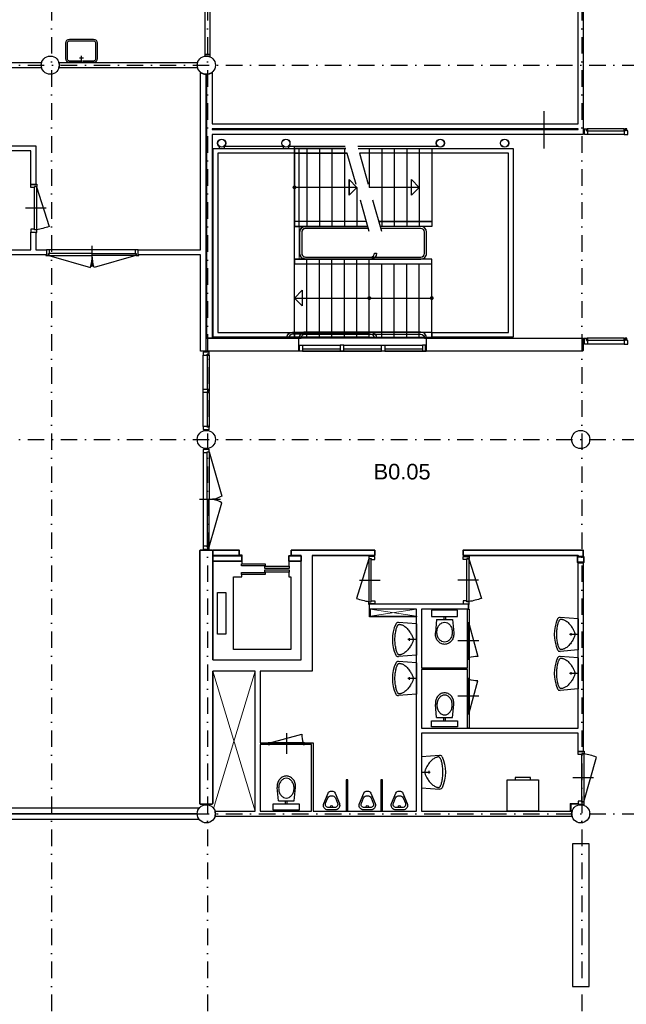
# Model space of a CAD drawing. Header units: millimetres. Extents: x 1137596 to 6076935, y -417599 to 265181.
# Tile 7 of 47: x 1164394 to 1176058, y -317137 to -298197. Entities that reach past the tile are written whole.
import ezdxf

# ---------------------------------------------------------------- set-up
doc = ezdxf.new("R2010")
doc.units = ezdxf.units.MM
doc.header["$LTSCALE"] = 50
doc.linetypes.add('DASHDOT2', pattern=[12.7, 6.35, -3.175, 0, -3.175])
doc.linetypes.add('DASHED', pattern=[18.75, 12.5, -6.25])
doc.layers.get('0').update_dxf_attribs({"linetype": 'CONTINUOUS'})
for name, color, linetype in [('AI$1A---_INFO', 1, 'CONTINUOUS'), ('AL22----_BINNENWAND', 3, 'CONTINUOUS'), ('AL24----_TRAPPEN', 1, 'CONTINUOUS'), ('AL28----_KONSTRUKTIES', 4, 'CONTINUOUS'), ('AL31----_BUITENKOZIJN', 2, 'CONTINUOUS'), ('AL32----_BINNENKOZIJN', 7, 'CONTINUOUS'), ('AL32----_BINNENKOZIJN_1', 1, 'CONTINUOUS'), ('AL34----_BALUSTRADES', 1, 'CONTINUOUS'), ('AL66----_TRANSPORTINST', 1, 'CONTINUOUS'), ('AL74----_INRSANITAIR', 7, 'CONTINUOUS'), ('AL83----_INVKEUKEN', 7, 'CONTINUOUS'), ('bib @ 100', 7, 'CONTINUOUS'), ('LAYER22', 7, 'CONTINUOUS'), ('LAYER23', 7, 'CONTINUOUS'), ('LAYER28', 3, 'CONTINUOUS'), ('LAYER49', 7, 'CONTINUOUS'), ('Stramien-Alg-Az', 9, 'DASHDOT2'), ('TXT25-Oppvl', 2, 'CONTINUOUS'), ('TXT35', 3, 'CONTINUOUS')]:
    doc.layers.add(name, color=color, linetype=linetype)
doc.styles.add('BOS3', font='arial.ttf')

# ---------------------------------------------------------------- blocks, each defined once
blk = doc.blocks.new('stramienen')
at = {"layer": 'Stramien-Alg-Az'}
for points in [[(717425.4193, -557711.0234), (717425.4193, -629125.5137)], [(720425.4195, -557711.0234), (720425.4195, -629125.5137)], [(727625.4193, -557711.0234), (727625.4193, -629125.5137)], [(703629.6064, -570317.1403), (776404.4348, -570317.1403)], [(703629.6064, -577517.1403), (776404.4348, -577517.1403)], [(703629.6064, -584717.1403), (776404.4348, -584717.1403)]]:
    blk.add_lwpolyline(points, dxfattribs=at)
blk = doc.blocks.new('H741-02-')
at = {"layer": 'AL74----_INRSANITAIR', "color": 0, "linetype": 'ByBlock'}
for p, q in [((0, 0), (-22, -280)), ((0, 0), (486, 0)), ((243, 0), (243, -135)), ((486, 0), (508, -280)), ((223, -112), (263, -112))]:
    blk.add_line(p, q, dxfattribs=at)
blk.add_lwpolyline([(477, -241), (480, -249), (481, -256), (481, -262), (481, -268), (479, -273), (477, -278), (474, -282), (470, -286), (465, -290), (459, -294), (451, -298), (443, -301), (434, -305), (423, -309), (410, -312), (396, -316), (381, -319), (364, -322), (346, -325), (326, -328), (306, -331), (286, -332), (264, -334), (243, -334), (222, -334), (201, -332), (180, -331), (160, -328), (141, -325), (122, -322), (105, -319), (90, -316), (76, -312), (64, -309), (53, -305), (43, -301), (35, -298), (28, -294), (22, -290), (17, -286), (13, -282), (9, -278), (7, -273), (6, -268), (5, -262), (6, -256), (7, -249), (9, -241), (12, -232), (15, -222), (20, -211), (26, -200), (33, -189), (41, -177), (50, -165), (60, -154), (72, -143), (84, -132), (98, -121), (112, -111), (126, -102), (139, -93), (153, -85), (166, -77), (177, -71), (188, -66), (199, -61), (208, -57), (217, -54), (226, -52), (235, -51), (243, -51), (252, -51), (260, -52), (269, -54), (278, -57), (288, -61), (298, -66), (309, -71), (321, -77), (333, -85), (347, -93), (361, -102), (375, -111), (388, -121), (402, -132), (414, -143), (426, -154), (436, -165), (446, -177), (453, -189), (460, -200), (466, -211), (471, -222), (475, -232)], close=True, dxfattribs=at)
for centre, radius, start, end in [((18, -283), 40.5, 175.4569, 245.3554), ((468, -283), 40.5, 294.6446, 4.5431), ((243, 207), 580, 245.3554, 294.6446)]:
    blk.add_arc(centre, radius, start, end, dxfattribs=at)
blk = doc.blocks.new('H741-11-')
at = {"layer": 'AL74----_INRSANITAIR', "color": 0, "linetype": 'ByBlock'}
for p, q in [((-250, 0), (250, 0)), ((-250, -120), (-250, 0)), ((250, 0), (250, -120)), ((250, -120), (-250, -120)), ((-153, -182), (-177, -433)), ((153, -182), (-153, -182)), ((-16, -120), (-16, -182)), ((14, -120), (14, -182)), ((152, -182), (176, -433))]:
    blk.add_line(p, q, dxfattribs=at)
blk.add_lwpolyline([(-1, -613, 0.122736), (54, -599, 0.105452), (104, -557, 0.087667), (136, -497, 0.078226), (148, -422, 0.078226), (136, -348, 0.087667), (104, -288, 0.105452), (54, -246, 0.122736), (-1, -232, 0.122736), (-55, -246, 0.105452), (-105, -288, 0.087667), (-137, -348, 0.078226), (-149, -422, 0.078226), (-137, -497, 0.087667), (-105, -557, 0.105452), (-55, -599, 0.122736)], format="xyb", close=True, dxfattribs=at)
for points in [[(-178, -455, 0.087345), (-164, -533, 0.093155), (-126, -598, 0.102751), (-67, -642, 0.110746), (-1, -657, 0.110746), (66, -642, 0.102751), (125, -598, 0.093155), (163, -533, 0.087345), (177, -455, 0.023662), (176, -433, 0.093155)], [(-177, -433, 0.023662), (-178, -455, 0.087345)]]:
    blk.add_lwpolyline(points, format="xyb", dxfattribs=at)
blk = doc.blocks.new('H831-03-')
at = {"color": 0, "linetype": 'ByBlock'}
for p, q in [((0, 0), (600, 0)), ((0, -600), (0, 0)), ((600, 0), (600, -600)), ((600, -600), (0, -600)), ((150, -600), (150, -650)), ((150, -650), (450, -650)), ((450, -650), (450, -600))]:
    blk.add_line(p, q, dxfattribs=at)
blk = doc.blocks.new('*U252')
at = {"layer": 'TXT25-Oppvl', "style": 'BOS3'}
blk.add_attdef('OPPERVLAKTE2', (0, -3), '', height=2, dxfattribs=at)
at = {"layer": 'TXT35', "style": 'BOS3'}
for tag, p, height in [('RUIMTENUMMER', (0, 4), 3), ('RUIMTENAAM', (0, 0), 2.5)]:
    blk.add_attdef(tag, p, '', height=height, dxfattribs=at)

msp = doc.modelspace()

# ---------------------------------------------------------------- linework, layer by layer
at = {"color": 3}
msp.add_line((1174475.4435, -299956.1988), (1174475.4435, -300674.2748), dxfattribs=at)
at = {"layer": 'AI$1A---_INFO', "linetype": 'Continuous', "lineweight": 18}
for points in [[(1172020.686, -309535.5731), (1171135.6865, -309670.5738)], [(1171135.6865, -309535.5731), (1172020.686, -309670.5738)], [(1168106.685, -310725.5738), (1168920.6855, -313421.5721)], [(1168122.8261, -313368.1131), (1168920.6855, -310725.5738)]]:
    msp.add_lwpolyline(points, dxfattribs=at)
at = {"layer": 'AL22----_BINNENWAND'}
for points in [[(1167954.1782, -292375.6628), (1167954.1782, -298864.8535), (1168054.1782, -298864.8535), (1168054.1782, -292333.7072, -0.393945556)], [(1175231.6855, -300407.5799), (1168091.686, -300407.5799), (1168091.6652, -304321.5746), (1167991.6848, -304321.5746), (1167991.6848, -299246.2871, 0.1569065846), (1168091.686, -299207.6785), (1168091.686, -300197.5804), (1175131.6855, -300197.5804), (1175131.6855, -297321.5731), (1175231.6855, -297321.5731), (1175231.6855, -300407.5799)], [(1168054.1782, -298912.2672), (1168054.1782, -298864.8535), (1168054.1782, -298864.8535), (1167954.1782, -298864.8535), (1167954.1782, -298898.7579, -0.1472818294)], [(1162706.685, -300721.5726), (1162706.685, -302621.5726), (1164606.685, -302621.5726), (1164606.6655, -302281.2861), (1164706.6655, -302281.2861), (1164706.685, -302621.5726), (1164907.6851, -302621.5726), (1164907.6851, -302721.5736), (1159031.6855, -302721.5736), (1159031.6855, -302621.5726), (1162606.6857, -302621.5726), (1162606.6857, -299021.5721), (1164814.0399, -299021.5731, 0.1458980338), (1164814.0399, -299121.5731), (1162706.685, -299121.5721), (1162706.685, -300621.5726), (1164706.685, -300621.5726), (1164706.685, -301367.2844), (1164606.685, -301367.2844), (1164606.685, -300721.5726)], [(1165149.4501, -299121.5731, 0.1458980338), (1165149.4501, -299021.5731), (1167813.9794, -299021.5731, 0.1458980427), (1167813.9794, -299121.5731)], [(1167971.686, -304571.5716), (1167871.685, -304571.5716), (1167871.685, -302721.5736), (1166671.6848, -302721.5736), (1166671.6848, -302621.5726), (1167871.685, -302621.5726), (1167871.685, -299207.6801, 0.1569054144), (1167971.686, -299246.2872), (1167971.686, -304571.5716)], [(1167841.7424, -313366.5741), (1159031.6855, -313366.5741), (1159031.6855, -313466.5731), (1167806.8146, -313466.5731, -0.1549522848)], [(1167806.8146, -313476.5726), (1159031.6855, -313476.5726), (1159031.6855, -313576.5736), (1167841.7435, -313576.5736, -0.154955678)]]:
    msp.add_lwpolyline(points, format="xyb", close=True, dxfattribs=at)
for points in [[(1175131.6855, -300307.5799), (1175131.6855, -300297.5804), (1168091.686, -300297.5804), (1168091.686, -300307.5799)], [(1167991.6867, -304321.5726), (1169746.6552, -304321.5726), (1169756.6547, -304331.5738), (1169756.6547, -304561.5724), (1169746.6552, -304571.5736), (1167991.6867, -304571.5736), (1167981.6872, -304561.5724), (1167981.6872, -304331.5738), (1167991.6867, -304321.5726)], [(1175221.6855, -304321.5726), (1175231.6855, -304331.5738), (1175231.6855, -304561.5724), (1175221.6855, -304571.5736), (1172226.6543, -304571.5736), (1172216.6528, -304561.5724), (1172216.6528, -304331.5738), (1172226.6543, -304321.5726), (1175221.6855, -304321.5726)], [(1172020.686, -309685.5729), (1171120.6855, -309685.5729), (1171120.6855, -309535.5731), (1171135.6865, -309535.5731), (1171135.6865, -309670.5738), (1172020.686, -309670.5738)]]:
    msp.add_lwpolyline(points, close=True, dxfattribs=at)
for points in [[(1172226.6543, -304321.5726), (1169746.6552, -304321.5726)], [(1172226.6543, -304571.5736), (1169746.6552, -304571.5736)], [(1168106.685, -310511.5726), (1169806.685, -310511.5726), (1169806.685, -308501.5735)]]:
    msp.add_lwpolyline(points, dxfattribs=at)
msp.add_lwpolyline([(1170020.6865, -308501.5735), (1170020.6865, -310511.5726), (1170020.6865, -310725.5738), (1169020.6848, -310725.5738), (1169020.6848, -312106.5738), (1169174.4658, -312106.5738), (1169174.4658, -312136.5736), (1169020.6848, -312136.5736), (1169020.6848, -313421.5721), (1170005.6855, -313421.5721), (1170005.6855, -312136.5736), (1169871.4658, -312136.5738), (1169871.4658, -312106.5738), (1170035.6855, -312106.5738), (1170035.6855, -313421.5721), (1170672.3525, -313421.5721), (1170672.3525, -313421.5721), (1170702.3525, -313421.5721), (1170702.3525, -313421.5721), (1171339.018, -313421.5721), (1171339.018, -313421.5721), (1171369.018, -313421.5721), (1171369.018, -313421.5721), (1172020.6879, -313421.5721), (1172020.6879, -309535.5731), (1171120.6855, -309535.5731), (1171120.6855, -309435.5738), (1173020.6879, -309435.5738), (1173020.6879, -309535.5731), (1172120.687, -309535.5731), (1172120.687, -310663.5721), (1173005.687, -310663.5721), (1173005.687, -309535.5731), (1173035.687, -309535.5731), (1173035.687, -311821.5731), (1173005.687, -311821.5731), (1173005.687, -310693.5721), (1172120.687, -310693.5721), (1172120.687, -311821.5731), (1175131.6861, -311821.5731), (1175131.705, -308641.5702), (1175231.5201, -308641.5702), (1175231.7031, -312274.6307), (1175131.6855, -312274.6307), (1175131.705, -311921.5724), (1172120.687, -311921.5724), (1172120.687, -313421.5721), (1175014.0372, -313421.5721, 0.1458995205), (1175014.0372, -313521.5731), (1168149.4508, -313521.5731, 0.1458485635), (1168149.4505, -313421.5721), (1168920.6855, -313421.5721), (1168920.6855, -310725.5738), (1168106.685, -310725.5738)], format="xyb", dxfattribs=at)
at = {"layer": 'AL24----_TRAPPEN', "linetype": 'DASHED'}
for points in [[(1171116.6484, -302271.5785), (1170636.6489, -300571.576)], [(1171116.6831, -302271.5924), (1170636.6821, -300571.5934)], [(1171356.6845, -302271.5924), (1170876.6836, -300571.5934)]]:
    msp.add_lwpolyline(points, dxfattribs=at)
at = {"layer": 'AL24----_TRAPPEN'}
for points in [[(1171116.6484, -304301.5799), (1169666.6494, -304301.5799), (1168111.6491, -304301.578), (1168111.6491, -300671.577), (1168111.6491, -300671.577), (1170664.8844, -300671.577)], [(1169676.6484, -300761.579), (1168201.6491, -300761.579), (1168201.6491, -304211.578), (1169666.6494, -304211.5799), (1171116.6484, -304211.5799)], [(1168329.2856, -300631.5799), (1169459.0122, -300631.5799)], [(1169564.2845, -300631.5868), (1170653.5921, -300631.6139)], [(1169676.6484, -304301.5799), (1169676.6484, -300671.577)], [(1170690.2966, -300761.579), (1169676.6484, -300761.579)], [(1169676.6851, -302801.5943), (1169676.6827, -300651.5949)], [(1169676.6836, -300671.5943), (1169676.6836, -302171.5948)], [(1169766.6484, -302171.579), (1169766.6484, -300671.5809)], [(1169766.687, -300631.594), (1170653.6222, -300631.5895)], [(1169916.6503, -300671.577), (1169916.6484, -302171.577)], [(1169916.6831, -300671.5943), (1169916.6831, -302171.5948)], [(1170156.6499, -300671.577), (1170156.6479, -302171.577)], [(1170156.6826, -300671.5934), (1170156.6826, -302171.5934)], [(1170396.6494, -300671.577), (1170396.6474, -302171.577)], [(1170396.6826, -300671.5934), (1170396.684, -302171.5934)], [(1170636.6489, -300671.577), (1170636.6489, -302171.577)], [(1170636.684, -300671.5934), (1170636.684, -302171.5934)], [(1170893.6237, -300631.5895), (1172428.9601, -300631.5925)], [(1171116.6831, -300671.5924), (1171116.6831, -301421.5924)], [(1171356.6831, -300671.5924), (1171356.6845, -302171.5934)], [(1171596.6826, -300671.5924), (1171596.6845, -302171.5934)], [(1171836.6821, -300671.5924), (1171836.684, -302171.5934)], [(1172076.6836, -300671.5914), (1172076.6836, -302171.5914)], [(1172316.6836, -300671.5914), (1172316.6855, -302171.5914)], [(1170876.6489, -301421.578), (1169676.6484, -301421.5858)], [(1170876.6836, -301421.5943), (1169676.6836, -301421.5946)], [(1170876.6489, -301421.578), (1170876.6489, -302171.5868)], [(1170876.6836, -301421.5943), (1170876.6855, -302171.6007)], [(1172076.6836, -301421.5924), (1171116.685, -301421.5997)], [(1171063.0012, -302081.5775), (1169676.6484, -302081.5775)], [(1172316.6854, -302081.5914), (1172316.6854, -302171.5914)], [(1171088.4145, -302171.577), (1169676.6484, -302171.577)], [(1169676.6484, -302801.5799), (1171116.6484, -302801.5799)], [(1169916.6484, -304301.5799), (1169916.6484, -302801.5799)], [(1170156.6499, -304301.5799), (1170156.6499, -302801.5799)], [(1170396.6494, -304301.5799), (1170396.6494, -302801.5799)], [(1170636.6489, -304301.5799), (1170636.6489, -302801.5799)], [(1170876.6489, -304301.5799), (1170876.6489, -302801.5799)], [(1171116.6484, -304301.5799), (1171116.6484, -302801.5799)], [(1169676.6484, -302891.5799), (1171116.6484, -302891.5799)], [(1169676.687, -304301.5939), (1169676.6856, -302891.5943)], [(1169916.687, -304301.5939), (1169916.6851, -302891.5943)], [(1170156.6865, -304301.5939), (1170156.6846, -302891.5943)], [(1170396.686, -304301.5939), (1170396.6841, -302891.5943)], [(1170636.686, -304301.5939), (1170636.6861, -302891.5943)], [(1170876.6875, -304301.5939), (1170876.6856, -302891.5943)], [(1171116.687, -304301.5919), (1171116.6851, -302891.5924)], [(1171356.6865, -304301.5919), (1171356.6846, -302891.5927)], [(1171596.6865, -304301.5919), (1171596.6846, -302891.5925)], [(1171836.686, -304301.5919), (1171836.6841, -302891.5923)], [(1172076.6855, -304301.5919), (1172076.6856, -302891.592)], [(1172316.687, -304301.5919), (1172316.6856, -302891.5918)], [(1169676.6484, -303551.579), (1171116.6484, -303551.5638)], [(1169676.6862, -303551.5948), (1172316.6862, -303551.576)]]:
    msp.add_lwpolyline(points, dxfattribs=at)
at = {"layer": 'AL24----_TRAPPEN', "linetype": 'Continuous', "lineweight": 18}
for points in [[(1169601.6499, -300671.5809), (1170636.6489, -300671.5809)], [(1169766.6484, -302801.5799), (1169766.6484, -302171.579)], [(1169891.6518, -302171.577), (1171094.062, -302171.577)]]:
    msp.add_lwpolyline(points, dxfattribs=at)
at = {"layer": 'AL24----_TRAPPEN'}
for points in [[(1170876.6488, -301421.578), (1170726.6488, -301271.578), (1170726.6488, -301571.578)], [(1170876.6826, -301421.5929), (1170726.6826, -301571.5929), (1170726.6826, -301271.5929)], [(1172076.6836, -301421.5929), (1171926.6836, -301571.5929), (1171926.6836, -301271.5929)], [(1169676.6484, -303551.579), (1169826.6484, -303401.579), (1169826.6484, -303701.579)], [(1169676.6853, -303551.5959), (1169826.6853, -303401.5959), (1169826.6853, -303701.5959)]]:
    msp.add_lwpolyline(points, close=True, dxfattribs=at)
at = {"layer": 'AL24----_TRAPPEN', "const_width": 37.5}
for points in [[(1169676.6836, -301440.3446, 1), (1169676.6836, -301402.8446, 1)], [(1171116.6484, -303570.3138, 1), (1171116.6484, -303532.8138, 1)], [(1172316.6862, -303570.326, 1), (1172316.6862, -303532.826, 1)]]:
    msp.add_lwpolyline(points, format="xyb", close=True, dxfattribs=at)
at = {"layer": 'AL28----_KONSTRUKTIES'}
for points in [[(1168226.1949, -300633.3744), (1168226.1949, -300671.5848)], [(1168327.4502, -300633.3744), (1168327.4502, -300671.5848)], [(1169461.1944, -300633.3704), (1169461.1944, -300671.5809)], [(1169562.4497, -300633.3704), (1169562.4497, -300671.5809)]]:
    msp.add_lwpolyline(points, dxfattribs=at)
msp.add_lwpolyline([(1175236.6607, -308521.5713), (1175236.6607, -308521.5713, -0.4166721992), (1175241.7031, -308526.5713), (1175241.7031, -308636.5713, -0.4142135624), (1175236.7031, -308641.5713), (1175126.7031, -308641.5713, -0.4142135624), (1175121.7031, -308636.5713), (1175121.7031, -308526.5713, -0.4142135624), (1175126.7031, -308521.5713), (1175236.6607, -308521.5713)], format="xyb", dxfattribs=at)
msp.add_lwpolyline([(1175234.7031, -308529.5713), (1175234.7031, -308633.5713, -0.4142135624), (1175233.7031, -308634.5713), (1175129.7031, -308634.5713, -0.4142135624), (1175128.7031, -308633.5713), (1175128.7031, -308529.5713, -0.4142135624), (1175129.7031, -308528.5713), (1175233.7031, -308528.5713, -0.4142135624)], format="xyb", close=True, dxfattribs=at)
for centre, radius in [((1164981.745, -299071.5731), 175), ((1167981.7446, -299071.5731), 175), ((1168276.8225, -300572.0792), 79.5), ((1168276.8225, -300572.0792), 75.5), ((1169511.822, -300572.0753), 79.5), ((1169511.822, -300572.0753), 75.5), ((1172481.8347, -300572.0753), 79.5), ((1172481.8347, -300572.0753), 75.5), ((1173716.822, -300572.0714), 79.5), ((1173716.822, -300572.0714), 75.5), ((1167981.7446, -306271.5775), 175), ((1175181.6845, -306271.5775), 175), ((1167981.7431, -313471.5731), 175), ((1175181.7421, -313471.5726), 175)]:
    msp.add_circle(centre, radius, dxfattribs=at)
at = {"layer": 'AL31----_BUITENKOZIJN'}
msp.add_lwpolyline([(1167924.6836, -305300.5719), (1167924.6853, -304698.5709)], dxfattribs=at)
at = {"layer": 'AL32----_BINNENKOZIJN'}
for points in [[(1175309.6163, -300336.5814), (1175309.6163, -300407.5799), (1175252.6162, -300407.5799), (1175252.6162, -300307.5807), (1175242.6168, -300307.5807), (1175242.6168, -300293.5797), (1175292.6174, -300293.5797), (1175292.6174, -300336.5787), (1175309.6163, -300336.5814)], [(1175292.6174, -300334.9545), (1176035.6923, -300334.9545)], [(1176018.6992, -300293.5799), (1175308.7031, -300293.5799)], [(1176085.6904, -300407.5799), (1176085.6904, -300336.5799), (1176068.6914, -300336.5799), (1176068.6914, -300293.5799), (1176035.6923, -300293.5799), (1176035.6923, -300336.5799), (1176018.6914, -300336.5799), (1176018.6914, -300407.5799), (1176085.6904, -300407.5799)], [(1176018.6992, -300407.579), (1175308.7031, -300407.5799)], [(1164677.684, -302236.2851), (1164677.7036, -301412.2853)], [(1164717.7026, -301412.2854), (1164717.6831, -302236.2851)], [(1164964.6852, -302692.5692), (1164964.6852, -302621.5707), (1164907.6851, -302621.5707), (1164907.6851, -302721.5699), (1164897.6857, -302721.5699), (1164897.6857, -302735.5709), (1164947.6863, -302735.5709), (1164947.6863, -302692.5719), (1164964.6852, -302692.5692)], [(1166614.6865, -302621.5707), (1164964.6852, -302621.5707)], [(1166681.686, -302721.5699), (1166671.6866, -302721.5699), (1166671.6866, -302621.5707), (1166614.6865, -302621.5707), (1166614.6865, -302692.5696), (1166631.6854, -302692.5719), (1166631.6854, -302735.5709), (1166681.686, -302735.5709), (1166681.686, -302721.5699)], [(1175309.6163, -304364.5743), (1175309.6163, -304435.5729), (1175252.6162, -304435.5729), (1175252.6162, -304335.5736), (1175242.6168, -304335.5736), (1175242.6168, -304321.5726), (1175292.6174, -304321.5726), (1175292.6174, -304364.5716), (1175309.6163, -304364.5743)], [(1175292.6171, -304362.9474), (1176035.6923, -304362.9474)], [(1176018.6992, -304321.5729), (1175308.7031, -304321.5729)], [(1176085.6904, -304435.5729), (1176085.6904, -304364.5729), (1176068.6914, -304364.5729), (1176068.6914, -304321.5729), (1176035.6923, -304321.5729), (1176035.6923, -304364.5729), (1176018.6914, -304364.5729), (1176018.6914, -304435.5729), (1176085.6904, -304435.5729)], [(1169833.6928, -304457.5733), (1169833.6928, -304571.5736), (1169766.6914, -304571.5736), (1169766.6914, -304557.5726), (1169776.6928, -304557.5726), (1169776.6928, -304457.5733), (1169833.6928, -304457.5733)], [(1169833.6928, -304457.5733), (1170557.6801, -304457.5733)], [(1169833.6928, -304530.1979), (1170557.6801, -304530.1979)], [(1170624.6796, -304457.5733), (1171348.667, -304457.5733)], [(1170624.6796, -304530.1979), (1171348.667, -304530.1979)], [(1171415.6665, -304457.5733), (1172139.6523, -304457.5733)], [(1171415.6665, -304530.1979), (1172139.6523, -304530.1979)], [(1172139.6523, -304457.5733), (1172139.6523, -304571.5736), (1172206.6538, -304571.5736), (1172206.6538, -304557.5726), (1172196.6523, -304557.5726), (1172196.6523, -304457.5733), (1172139.6523, -304457.5733)], [(1176018.6992, -304435.5719), (1175308.7031, -304435.5729)], [(1167924.6836, -305300.5719), (1167924.6853, -304648.5724)], [(1168024.6845, -304581.7115), (1168024.6845, -304591.5721), (1167924.6853, -304591.5721), (1167924.6853, -304648.5724), (1167995.6845, -304648.5805), (1167995.6865, -304631.5716), (1168038.6855, -304631.5716), (1168038.6855, -304581.5709), (1168024.8249, -304581.5709)], [(1167997.31, -304631.5716), (1167997.31, -305317.5726)], [(1168038.6855, -304648.5724), (1168038.6838, -305300.5719)], [(1169833.6928, -304571.5736), (1170557.6801, -304571.5736)], [(1170624.6796, -304571.5736), (1171348.667, -304571.5736)], [(1171415.6665, -304571.5736), (1172139.6523, -304571.5736)], [(1167924.6836, -305300.5719), (1167995.6845, -305300.5719), (1167995.6845, -305317.5726), (1168038.6838, -305317.5726), (1168038.6838, -305350.5724), (1167995.6845, -305350.5724), (1167995.6845, -305367.5733), (1167924.6836, -305367.5733), (1167924.6836, -305300.5719)], [(1167924.6836, -306019.5729), (1167924.6836, -305367.5733)], [(1167997.31, -305350.5724), (1167997.31, -306036.5736)], [(1168038.685, -305367.5733), (1168038.6838, -306019.5729)], [(1167924.6836, -306019.5729), (1167924.6836, -306076.5729), (1168024.6828, -306076.5729), (1168024.6828, -306086.5742), (1168038.6818, -306086.5742), (1168038.6818, -306036.5736), (1167995.6826, -306036.5736), (1167995.6826, -306019.5729), (1167924.6836, -306019.5729)], [(1167924.6853, -306523.5725), (1167924.6848, -308324.6314)], [(1168024.6845, -306456.573), (1168024.6845, -306466.5724), (1167924.6853, -306466.5724), (1167924.6853, -306523.5725), (1167995.6842, -306523.5725), (1167995.6865, -306506.5736), (1168038.6855, -306506.5736), (1168038.6855, -306456.573), (1168024.6845, -306456.573)], [(1167995.6838, -308324.5736), (1167924.6853, -308324.5736), (1167924.6853, -308381.5737), (1168024.6845, -308381.5737), (1168024.6845, -308391.5731), (1168038.6855, -308391.5731), (1168038.6855, -308341.5725), (1167995.6865, -308341.5725), (1167995.6838, -308324.5736)], [(1171109.6865, -308566.5733), (1171109.706, -309390.573)], [(1171149.705, -309390.573), (1171149.6855, -308566.5731)], [(1172991.6855, -309390.573), (1172991.705, -308566.5731)], [(1172991.705, -308566.5733), (1173031.7041, -308566.5733)], [(1173031.7041, -308566.5733), (1173031.6845, -309390.573)], [(1173031.6845, -309390.573), (1172991.6855, -309390.573)], [(1173005.687, -310465.8402), (1173005.687, -309828.8402)], [(1173020.6879, -309828.8402), (1173020.6879, -310465.8402)], [(1173035.687, -310465.8402), (1173035.687, -309828.8402)], [(1173005.687, -310891.306), (1173005.687, -311528.306)], [(1173020.6879, -311528.306), (1173020.6879, -310891.306)], [(1173035.687, -310891.306), (1173035.687, -311528.306)], [(1169841.4658, -312106.5738), (1169204.4658, -312106.5738)], [(1169204.4658, -312121.5729), (1169841.4658, -312121.5729)], [(1169841.4658, -312136.5738), (1169204.4658, -312136.5738)], [(1175202.7041, -313243.631), (1175202.7041, -312319.6317)], [(1175202.7041, -312319.6317), (1175242.7031, -312319.6317)], [(1175242.7031, -312319.6317), (1175242.7031, -313243.631)], [(1175242.7031, -313243.631), (1175202.7041, -313243.631)]]:
    msp.add_lwpolyline(points, dxfattribs=at)
for points in [[(1175309.6162, -300293.5799), (1175309.6162, -300333.4545), (1175292.6174, -300333.4545), (1175292.6174, -300293.5799)], [(1176035.6923, -300293.5799), (1176035.6923, -300333.4545), (1176018.6914, -300333.4545), (1176018.6914, -300293.5799)], [(1164706.7036, -301357.2852), (1164720.7045, -301357.2852), (1164720.7045, -301407.2857), (1164677.7036, -301407.2857), (1164677.7036, -301424.2847), (1164606.7045, -301424.2847), (1164606.685, -301367.2844), (1164706.685, -301367.2844)], [(1164706.684, -302291.2854), (1164720.685, -302291.2854), (1164720.685, -302241.2849), (1164677.684, -302241.2849), (1164677.684, -302224.2859), (1164606.685, -302224.2859), (1164606.6655, -302281.2861), (1164706.6655, -302281.2861)], [(1165789.7737, -302732.5947), (1165789.6857, -302692.5699), (1164952.6859, -302692.5692), (1164952.6859, -302732.5712)], [(1165789.7737, -302732.5947), (1165789.6857, -302692.5699), (1166626.6858, -302692.5692), (1166626.6858, -302732.513)], [(1175309.6162, -304321.5729), (1175309.6162, -304361.4474), (1175292.6174, -304361.4474), (1175292.6174, -304321.5729)], [(1176035.6923, -304321.5729), (1176035.6923, -304361.4474), (1176018.6914, -304361.4474), (1176018.6914, -304321.5729)], [(1170557.6801, -304457.5733), (1170557.6801, -304571.5736), (1170624.6796, -304571.5736), (1170624.6796, -304457.5733)], [(1171415.6665, -304457.5733), (1171415.6665, -304571.5736), (1171348.667, -304571.5736), (1171348.667, -304457.5733)], [(1168038.6855, -304648.5724), (1168038.6855, -304631.5716), (1167998.8098, -304631.5716), (1167998.8098, -304648.5724)], [(1168038.6838, -305300.5719), (1168038.6838, -305317.5726), (1167998.8098, -305317.5726), (1167998.8098, -305300.5719)], [(1168038.6838, -305367.5733), (1168038.6838, -305350.5724), (1167998.8098, -305350.5724), (1167998.8098, -305367.5733)], [(1168038.6838, -306019.5729), (1168038.6838, -306036.5736), (1167998.8081, -306036.5736), (1167998.8081, -306019.5729)], [(1168035.6857, -307424.0113), (1167995.7112, -307424.073), (1167995.6838, -306511.5732), (1168035.6276, -306511.5732)], [(1168035.6857, -307424.0113), (1167995.6845, -307424.073), (1167995.6838, -308336.5728), (1168035.6857, -308336.5728)], [(1171120.6855, -308511.573), (1171106.6845, -308511.573), (1171106.6845, -308561.5735), (1171149.6855, -308561.5735), (1171149.6855, -308578.5725), (1171220.6845, -308578.5725), (1171220.7041, -308521.5723), (1171120.7041, -308521.5723)], [(1173020.705, -308511.573), (1173034.706, -308511.573), (1173034.706, -308561.5735), (1172991.705, -308561.5735), (1172991.705, -308578.5725), (1172920.706, -308578.5725), (1172920.6865, -308521.5723), (1173020.6865, -308521.5723)], [(1171120.705, -309445.5732), (1171106.7041, -309445.5732), (1171106.7041, -309395.5727), (1171149.705, -309395.5727), (1171149.705, -309378.5737), (1171220.7041, -309378.5737), (1171220.7236, -309435.574), (1171120.7236, -309435.574)], [(1173020.6855, -309445.5732), (1173034.6865, -309445.5732), (1173034.6865, -309395.5727), (1172991.6855, -309395.5727), (1172991.6855, -309378.5737), (1172920.6865, -309378.5737), (1172920.667, -309435.574), (1173020.667, -309435.574)], [(1173035.687, -309798.8402), (1173005.687, -309798.8402), (1173005.687, -309828.8402), (1173035.687, -309828.8402)], [(1173035.687, -310465.8402), (1173005.687, -310465.8402), (1173005.687, -310495.8402), (1173035.687, -310495.8402)], [(1173035.687, -310891.306), (1173005.687, -310891.306), (1173005.687, -310861.306), (1173035.687, -310861.306)], [(1173035.687, -311558.306), (1173005.687, -311558.306), (1173005.687, -311528.306), (1173035.687, -311528.306)], [(1169174.4658, -312106.5738), (1169174.4658, -312136.5738), (1169204.4658, -312136.5738), (1169204.4658, -312106.5738)], [(1169841.4658, -312106.5738), (1169841.4658, -312136.5738), (1169871.4658, -312136.5738), (1169871.4658, -312106.5738)], [(1175231.7041, -312264.6314), (1175245.705, -312264.6314), (1175245.705, -312314.6319), (1175202.7041, -312314.6319), (1175202.7041, -312331.631), (1175131.705, -312331.631), (1175131.6855, -312274.6307), (1175231.6855, -312274.6307)], [(1175231.7041, -313298.6312), (1175245.705, -313298.6312), (1175245.705, -313248.6307), (1175202.7041, -313248.6307), (1175202.7041, -313231.6317), (1175131.705, -313231.6317), (1175131.6855, -313288.6319), (1175231.6855, -313288.6319)]]:
    msp.add_lwpolyline(points, close=True, dxfattribs=at)
at = {"layer": 'AL32----_BINNENKOZIJN_1'}
for points in [[(1164717.7026, -301412.2854), (1164960.145, -302175.3295, -0.0374611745), (1164717.6831, -302236.2851, 0.0655434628)], [(1164952.7976, -302732.3364), (1165756.5904, -302965.0374, 0.0704966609), (1165789.5977, -302732.5712, 0.0704966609)], [(1166626.5738, -302732.3364), (1165822.781, -302965.0374, -0.0704966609), (1165789.7737, -302732.5712, -0.0704966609)], [(1168035.6276, -306511.5732), (1168278.5336, -307360.0125, -0.1579922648), (1168035.6857, -307424.073, -0.4142135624)], [(1168035.6276, -308336.5728), (1168277.9474, -307487.9755, 0.1583594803), (1168035.6857, -307424.073, 0.4142135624)], [(1171109.6865, -308566.5733), (1170867.2441, -309329.6173, 0.0374611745), (1171109.706, -309390.573, -0.0655434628)], [(1173031.7041, -308566.5733), (1173274.1465, -309329.6173, -0.0374611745), (1173031.6845, -309390.573, 0.0655434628)], [(1173035.687, -309828.8402), (1173200.5547, -310444.135, 0.0655434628), (1173035.687, -310465.8402, 0.0655434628)], [(1173035.687, -311528.306), (1173200.5547, -310913.0112, -0.0655434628), (1173035.687, -310891.306, -0.0655434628)], [(1169204.4658, -312106.5738), (1169819.7605, -311941.7061, 0.0655434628), (1169841.4658, -312106.5738, 0.0655434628)], [(1175242.7031, -313243.631), (1175485.165, -312380.5874, 0.0374611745), (1175242.7031, -312319.6317, -0.0655434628)]]:
    msp.add_lwpolyline(points, format="xyb", dxfattribs=at)
for points in [[(1164902.7109, -301824.2853), (1164502.7109, -301824.2853)], [(1165789.6857, -302949.5712), (1165789.6857, -302549.5712)], [(1168252.6857, -307424.073), (1167852.6857, -307424.073)], [(1170924.6782, -308978.5731), (1171324.6782, -308978.5731)], [(1173216.7124, -308978.5731), (1172816.7124, -308978.5731)], [(1173220.6879, -310147.3402), (1172820.6879, -310147.3402)], [(1173220.6879, -311209.806), (1172820.6879, -311209.806)], [(1169522.9658, -311921.5729), (1169522.9658, -312321.5729)], [(1175427.7041, -312781.6313), (1175027.7041, -312781.6313)]]:
    msp.add_lwpolyline(points, dxfattribs=at)
msp.add_lwpolyline([(1175341.6855, -314051.5731), (1175021.6855, -314051.5731), (1175021.6875, -316791.5721), (1175341.6855, -316791.5721), (1175341.6855, -314051.5731)], close=True, dxfattribs=at)
at = {"layer": 'AL34----_BALUSTRADES'}
for points in [[(1170664.9175, -300671.5934), (1169676.6836, -300671.5943), (1169676.6836, -300761.5943), (1170690.3293, -300761.5934)], [(1170690.3293, -300761.5934), (1169676.6836, -300761.5943), (1169676.6836, -300671.5943), (1170664.9175, -300671.5934)], [(1170904.9177, -300671.589), (1172316.6874, -300671.5904), (1172316.6874, -300761.5904), (1170930.3295, -300761.5891)], [(1170904.9178, -300671.5895), (1172316.6836, -300671.5904), (1172316.6836, -300761.5924), (1170930.3308, -300761.5934)], [(1171063.0363, -302081.594), (1169676.6855, -302081.5953), (1169676.6855, -302171.5953), (1171088.4481, -302171.594)], [(1171303.0368, -302081.5904), (1172316.6854, -302081.5914), (1172316.6854, -302171.5914), (1171328.4486, -302171.5905)], [(1172316.6855, -302081.5914), (1171303.0376, -302081.5934)], [(1172316.687, -304301.5919), (1172316.6869, -304211.5927), (1169676.6871, -304211.5953), (1169676.6871, -304301.5953), (1172316.687, -304301.5928)]]:
    msp.add_lwpolyline(points, dxfattribs=at)
for points in [[(1172326.6865, -304301.5919), (1172326.6865, -304211.5921), (1173791.6865, -304211.5885), (1173791.6826, -300761.5885), (1172326.6826, -300761.5924), (1172326.6826, -300671.5914), (1173881.6826, -300671.5885), (1173881.6865, -304301.5882)], [(1172316.6856, -302891.5918), (1172316.6855, -302801.5917), (1169676.6851, -302801.5943), (1169676.6851, -302891.5943)]]:
    msp.add_lwpolyline(points, close=True, dxfattribs=at)
for points in [[(1171099.7067, -302211.5765), (1169891.6489, -302211.5765, 0.414216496), (1169816.6489, -302286.5773), (1169816.6509, -302486.5768), (1169816.6489, -302686.5763, 0.414216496), (1169891.6489, -302761.577), (1171141.647, -302761.577, 0.4141983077), (1171216.6513, -302686.5799), (1171256.6508, -302686.5819, -0.4142036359), (1171141.645, -302801.5765), (1169891.984, -302801.5765, -0.4150702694), (1169776.6489, -302686.5759), (1169776.6509, -302486.5768), (1169776.6489, -302286.5777, -0.4150702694), (1169891.984, -302171.577), (1171088.4128, -302171.577)], [(1171088.4492, -302171.5934), (1169886.6844, -302171.5946, 0.4142132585), (1169776.6845, -302281.5946), (1169776.6845, -302691.5942, 0.4142137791), (1169886.6846, -302801.5942), (1172106.6862, -302801.5925, 0.4142162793), (1172216.6861, -302691.5914), (1172216.682, -302281.5907, 0.4142112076), (1172106.6818, -302171.5918), (1171328.4494, -302171.5934)], [(1171099.7407, -302211.5885), (1169886.6854, -302211.5904, 0.4142130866), (1169816.6855, -302281.5904), (1169816.6855, -302691.5909, 0.4142140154), (1169886.6856, -302761.5909), (1172106.6872, -302761.5875, 0.414216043), (1172176.6871, -302691.5868), (1172176.683, -302281.5955, 0.4142184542), (1172106.6811, -302211.5962), (1171339.7502, -302211.6167)], [(1169566.6469, -304321.6087), (1169526.647, -304321.6087, -0.407058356), (1169638.7644, -304206.5785), (1171141.6411, -304206.5785, -0.4142036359), (1171256.6469, -304321.5731), (1171216.6474, -304321.5751, 0.4141983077), (1171141.6431, -304246.578), (1169639.3349, -304246.578, 0.4052146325), (1169566.6469, -304321.5431)], [(1169877.3751, -304206.5831, 0.4160112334), (1169766.685, -304321.587), (1169766.685, -304321.587), (1169806.684, -304321.589), (1169806.684, -304321.589, -0.4159032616), (1169877.1021, -304246.5824), (1172106.6851, -304246.5843, -0.4142133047), (1172176.685, -304321.5777), (1172176.685, -304321.5777), (1172216.684, -304321.5758), (1172216.684, -304321.5758, 0.4142133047), (1172106.6841, -304206.5851), (1169877.3751, -304206.5831)]]:
    msp.add_lwpolyline(points, format="xyb", dxfattribs=at)
at = {"layer": 'AL66----_TRANSPORTINST'}
for points in [[(1168616.686, -308491.5723), (1168666.6848, -308491.5723), (1168666.6848, -308661.5727)], [(1169566.6855, -308611.574), (1169566.6836, -308711.5714)], [(1169566.6836, -308821.5718), (1169566.6836, -308911.5717), (1169606.6831, -308911.5717), (1169606.6845, -310311.5721), (1168506.6838, -310311.5721), (1168506.6838, -308911.5736), (1168666.6848, -308911.5736), (1168666.6848, -308871.5724)]]:
    msp.add_lwpolyline(points, dxfattribs=at)
for points in [[(1169116.686, -308661.5727), (1169116.686, -308701.572), (1168656.6855, -308701.5739), (1168656.6855, -308661.5727)], [(1169576.6845, -308751.5726), (1169106.6848, -308751.5726), (1169106.6848, -308711.5714), (1169576.6845, -308711.5714)], [(1169116.686, -308871.5724), (1168656.6855, -308871.5724), (1168656.6855, -308831.5731), (1169116.686, -308831.5712)], [(1169576.6845, -308821.5718), (1169106.6848, -308821.5718), (1169106.6848, -308781.5726), (1169576.6845, -308781.5726)], [(1168196.6848, -310016.5724), (1168196.6848, -309216.5729), (1168356.684, -309216.5729), (1168356.684, -310016.5724)]]:
    msp.add_lwpolyline(points, close=True, dxfattribs=at)
at = {"layer": 'AL74----_INRSANITAIR'}
for points in [[(1165560.3243, -299021.5516), (1165351.6855, -299021.5516, -0.4142135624), (1165281.6855, -298951.5516), (1165281.6855, -298641.5516, -0.4142135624), (1165351.6855, -298571.5516), (1165811.6853, -298571.5516, -0.4153878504), (1165881.6853, -298641.8327), (1165881.6853, -298951.5516, -0.4142135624), (1165811.6853, -299021.5516), (1165600.6724, -299021.5516)], [(1165560.3243, -298991.5516), (1165351.6855, -298991.5516, -0.4142135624), (1165311.6855, -298951.5516), (1165311.6855, -298641.5516, -0.4142135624), (1165351.6855, -298601.5516), (1165811.6853, -298601.5516, -0.4157672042), (1165851.6853, -298641.7642), (1165851.6853, -298951.5516, -0.4142135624), (1165811.6853, -298991.5516), (1165600.6724, -298991.5516)], [(1170331.8612, -313350.7613, -0.5507176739), (1170276.4499, -313266.4133), (1170318.3346, -313163.8367, -0.2853026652), (1170390.853, -313126.5736, -0.2853026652), (1170463.3714, -313163.8367), (1170505.2561, -313266.4133, -0.5395433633), (1170451.902, -313350.7613), (1170329.804, -313350.7613)], [(1171018.8612, -313350.7613, -0.5507176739), (1170963.4499, -313266.4133), (1171005.3346, -313163.8367, -0.2853026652), (1171077.853, -313126.5736, -0.2853026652), (1171150.3714, -313163.8367), (1171192.2561, -313266.4133, -0.5395433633), (1171138.902, -313350.7613), (1171016.804, -313350.7613)], [(1171635.8612, -313350.7613, -0.5507176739), (1171580.4499, -313266.4133), (1171622.3346, -313163.8367, -0.2853026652), (1171694.853, -313126.5736, -0.2853026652), (1171767.3714, -313163.8367), (1171809.2561, -313266.4133, -0.5395433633), (1171755.902, -313350.7613), (1171633.804, -313350.7613)]]:
    msp.add_lwpolyline(points, format="xyb", dxfattribs=at)
for points in [[(1165622.0332, -298938.16), (1165541.337, -298938.16)], [(1165581.6851, -299016.5516), (1165581.6851, -298891.5516)]]:
    msp.add_lwpolyline(points, dxfattribs=at)
for points in [[(1170702.3525, -313421.5721), (1170702.3525, -312821.5731), (1170672.3525, -312821.5731), (1170672.3525, -313421.5721)], [(1171369.018, -313421.5721), (1171369.018, -312821.5731), (1171339.018, -312821.5731), (1171339.018, -313421.5721)]]:
    msp.add_lwpolyline(points, close=True, dxfattribs=at)
for points in [[(1170300.5093, -313396.5736, -0.444319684), (1170240.853, -313274.2314), (1170322.0585, -313075.3572, -0.3343759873), (1170390.853, -313036.5736, -0.3343759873), (1170459.6475, -313075.3572), (1170540.853, -313274.2314, -0.444319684), (1170481.1967, -313396.5736)], [(1170987.5093, -313396.5736, -0.444319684), (1170927.853, -313274.2314), (1171009.0585, -313075.3572, -0.3343759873), (1171077.853, -313036.5736, -0.3343759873), (1171146.6475, -313075.3572), (1171227.853, -313274.2314, -0.444319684), (1171168.1967, -313396.5736)], [(1171604.5093, -313396.5736, -0.444319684), (1171544.853, -313274.2314), (1171626.0585, -313075.3572, -0.3343759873), (1171694.853, -313036.5736, -0.3343759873), (1171763.6475, -313075.3572), (1171844.853, -313274.2314, -0.444319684), (1171785.1967, -313396.5736)]]:
    msp.add_lwpolyline(points, format="xyb", close=True, dxfattribs=at)
for centre in [(1170390.853, -313330.7613), (1171077.853, -313330.7613), (1171694.853, -313330.7613)]:
    msp.add_circle(centre, 20, dxfattribs=at)
at = {"layer": 'LAYER22', "linetype": 'Continuous', "lineweight": 25}
msp.add_lwpolyline([(1173020.6879, -309535.5731), (1173020.6879, -309435.5738)], dxfattribs=at)
at = {"layer": 'LAYER22', "linetype": 'Continuous', "lineweight": 35}
msp.add_lwpolyline([(1168149.392, -313423.119), (1168150.9367, -313421.5741)], dxfattribs=at)
at = {"layer": 'LAYER23', "linetype": 'Continuous', "lineweight": 18}
msp.add_lwpolyline([(1168920.6855, -310725.5738), (1168106.685, -310725.5738)], dxfattribs=at)
at = {"layer": 'LAYER28', "linetype": 'Continuous', "lineweight": 35}
for points in [[(1168106.685, -310725.5738), (1168106.685, -313276.5741), (1168096.6855, -313286.5731), (1167866.6853, -313286.5731), (1167856.686, -313276.5741), (1167856.686, -308411.5737), (1167866.6853, -308401.5724), (1168096.6855, -308401.5724), (1168106.685, -308411.5737), (1168106.685, -310511.5726)], [(1169806.685, -308501.5735), (1169616.686, -308501.5735), (1169616.686, -308401.5724), (1171220.6845, -308401.5724), (1171220.6845, -308501.5735), (1170020.6865, -308501.5735)]]:
    msp.add_lwpolyline(points, dxfattribs=at)
for points in [[(1168616.686, -308501.5735), (1168106.685, -308501.5735), (1168106.685, -308401.5724), (1168616.686, -308401.5724)], [(1168106.685, -308511.5729), (1168106.685, -308611.574), (1168666.6848, -308611.574), (1168666.6848, -308511.5729)], [(1169566.6855, -308611.574), (1169566.6855, -308511.5729), (1169806.685, -308511.5729), (1169806.685, -308611.574)], [(1172920.6865, -308501.5735), (1172920.6865, -308401.5724), (1175231.6718, -308401.5724), (1175231.7041, -308521.5713), (1175131.705, -308521.5835), (1175131.6992, -308501.5735)]]:
    msp.add_lwpolyline(points, close=True, dxfattribs=at)
at = {"layer": 'LAYER49', "linetype": 'Continuous', "lineweight": 18}
msp.add_lwpolyline([(1175131.6855, -313286.5731), (1175131.6855, -313271.5726), (1174981.6865, -313271.5726), (1174981.6865, -313421.5721), (1174996.6855, -313421.5721), (1174996.6855, -313286.5731)], close=True, dxfattribs=at)

# ---------------------------------------------------------------- block references
msp.add_blockref('stramienen', (447580.4278, 271245.5598))
at = {"layer": 'AL74----_INRSANITAIR', "xscale": -1}
msp.add_blockref('H741-11-', (1172563.1674, -309555.579), dxfattribs=at)
at = {"layer": 'AL74----_INRSANITAIR'}
for p, xscale, yscale, zscale, rotation in [((1172020.684, -309820.5736), 1.23391552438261, 1.23391552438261, 1.23391552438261, 269.9999999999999), ((1175131.6986, -309720.5725), 1.23391552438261, 1.23391552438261, 1.23391552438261, 269.9999999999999), ((1172020.684, -310570.5726), 1.23391552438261, 1.23391552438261, 1.23391552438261, 269.9999999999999), ((1175131.6986, -310470.5715), 1.23391552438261, 1.23391552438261, 1.23391552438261, 269.9999999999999), ((1172120.687, -312371.5736), -1.23391552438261, 1.233915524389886, 1.233915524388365, 90)]:
    msp.add_blockref('H741-02-', p, dxfattribs=dict(at, xscale=xscale, yscale=yscale, zscale=zscale, rotation=rotation))
at = {"layer": 'AL74----_INRSANITAIR', "rotation": 180}
for p in [(1172563.1674, -311801.5672), (1169520.667, -313401.5702)]:
    msp.add_blockref('H741-11-', p, dxfattribs=at)
at = {"layer": 'AL83----_INVKEUKEN', "rotation": 180}
msp.add_blockref('H831-03-', (1174368.3621, -313421.5721), dxfattribs=at)
at = {"layer": 'bib @ 100'}
ref = msp.add_blockref('*U252', (1171199.4384, -307440.1765), dxfattribs=dict(at, xscale=100, yscale=100, zscale=100))
ref.add_attrib('RUIMTENUMMER', 'B0.05', (1171199.4384, -307040.1765), dxfattribs={"layer": 'TXT35', "height": 300, "style": 'BOS3'})

doc.saveas('drawing.dxf')
